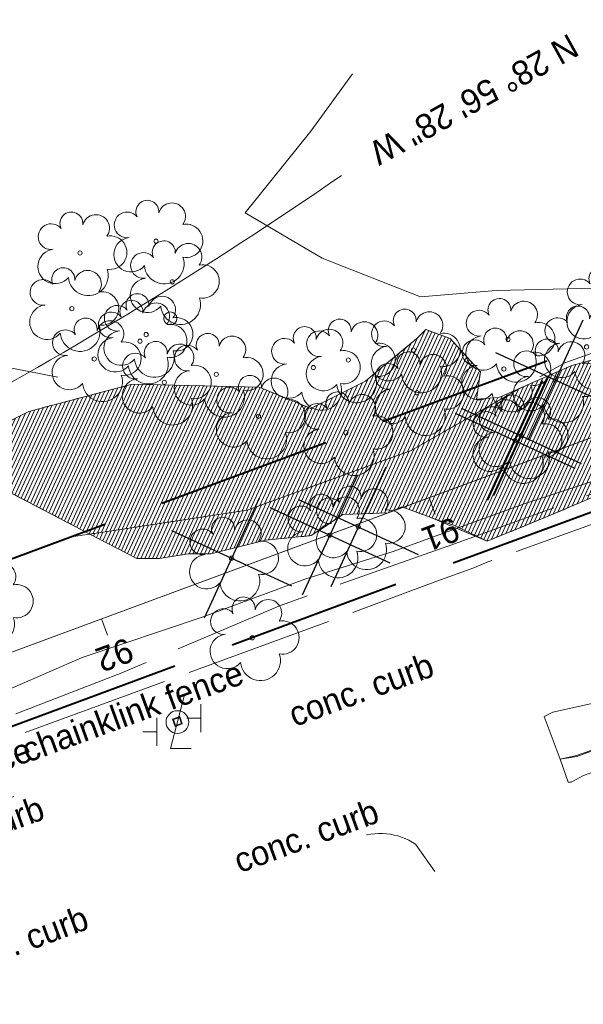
# Model space of a CAD drawing. Header units: feet. Extents: x 2433273 to 2447442, y 555003 to 575201.
# Tile 25 of 226: x 2440579 to 2440740, y 560159 to 560441. Entities that reach past the tile are written whole.
import ezdxf
from ezdxf.enums import TextEntityAlignment as Align

# ---------------------------------------------------------------- set-up
doc = ezdxf.new("R2010")
doc.units = ezdxf.units.FT
doc.header["$LTSCALE"] = 50
doc.header["$MEASUREMENT"] = 0
for name, pattern in [('cl50', [100, 7.5, -7.5, 70, -7.5, 7.5]), ('constlimit', [0.85, 0.65, -0.1, -0.1]), ('DGN Style 1', [291.026069, 0.484236, -290.541832]), ('DGN Style 2', [484.236387, 290.541832, -193.694555]), ('DGN Style 5', [338.965471, 145.270916, -193.694555]), ('esmtshpr', [5.35, 1, -0.175, -0.175, 4]), ('fenceex', [1, 0.85, -0.075, -0.075]), ('stream', [1.4, 0.7, -0.1, 0.1, -0.1, 0.1, -0.1, 0.1, -0.1]), ('treelt', [0.3, -0.15, -0.15])]:
    doc.linetypes.add(name, pattern=pattern)
for name, color, linetype, lineweight in [('DR_X_Ditch', 133, 'stream', 0), ('EV_Ecological_Wetlands', 151, 'stream', 13), ('GE_P_CL_50', 7, 'cl50', 13), ('LT_X_Poles', 2, 'Continuous', 0), ('PV_X_Curb', 120, 'DGN Style 1', 0), ('PV_X_Driveway', 7, 'DGN Style 5', 0), ('PV_X_Walk', 120, 'DGN Style 5', 0), ('RD_X_Concrete_Pad', 9, 'DGN Style 5', 0), ('RD_X_Fence', 230, 'fenceex', 0), ('RW_P_Const_Limits', 120, 'constlimit', 0), ('RW_P_Esmt_SH', 193, 'esmtshpr', 40), ('SN_X_Public', 3, 'Continuous', 0), ('SV_X_Break_Lines', 4, 'DGN Style 2', 0), ('SV_X_Control_Cells_Found', 7, 'Continuous', 0), ('SV_X_Text', 7, 'Continuous', 0), ('VG_P_Cells', 3, 'Continuous', 13), ('VG_P_Cells (Construction)', 3, 'Continuous', 13), ('VG_X_Cells', 3, 'Continuous', 0), ('VG_X_Tree_Line_Lt', 3, 'treelt', 0)]:
    doc.layers.add(name, color=color, linetype=linetype, lineweight=lineweight)
doc.layers.add('GK_Visualization', color=30, linetype='Continuous', lineweight=13, plot=False)
doc.styles.add('Slanted-Normal LS 0.50', font='font31.shx', dxfattribs={"height": 0.14})
doc.styles.add('Style-font31', font='font31.shx')

# ---------------------------------------------------------------- blocks, each defined once
blk = doc.blocks.new('RMVD_23')
at = {"layer": 'VG_P_Cells', "color": 1, "linetype": 'Continuous', "lineweight": 30}
for p, q in [((-0.2672, 0.2673), (0.2673, -0.2673)), ((0.2673, 0.2673), (-0.2672, -0.2673))]:
    blk.add_line(p, q, dxfattribs=at)
at = {"layer": 'VG_P_Cells (Construction)', "color": 1, "linetype": 'Continuous', "lineweight": 30}
blk.add_point((0, 0), dxfattribs=at)
blk = doc.blocks.new('RMVD_24')
at = {"layer": 'VG_P_Cells', "color": 1, "linetype": 'Continuous', "lineweight": 30}
for p, q in [((-0.2673, 0.2673), (0.2673, -0.2673)), ((0.2673, 0.2673), (-0.2673, -0.2673))]:
    blk.add_line(p, q, dxfattribs=at)
at = {"layer": 'VG_P_Cells (Construction)', "color": 1, "linetype": 'Continuous', "lineweight": 30}
blk.add_point((0, 0), dxfattribs=at)
blk = doc.blocks.new('RMVD_25')
at = {"layer": 'VG_P_Cells', "color": 1, "linetype": 'Continuous', "lineweight": 30}
for p, q in [((-0.2672, 0.2673), (0.2673, -0.2673)), ((0.2673, 0.2673), (-0.2672, -0.2673))]:
    blk.add_line(p, q, dxfattribs=at)
at = {"layer": 'VG_P_Cells (Construction)', "color": 1, "linetype": 'Continuous', "lineweight": 30}
blk.add_point((0, 0), dxfattribs=at)
blk = doc.blocks.new('RMVD_26')
at = {"layer": 'VG_P_Cells', "color": 1, "linetype": 'Continuous', "lineweight": 30}
for p, q in [((-0.2673, 0.2673), (0.2673, -0.2673)), ((0.2673, 0.2673), (-0.2673, -0.2673))]:
    blk.add_line(p, q, dxfattribs=at)
at = {"layer": 'VG_P_Cells (Construction)', "color": 1, "linetype": 'Continuous', "lineweight": 30}
blk.add_point((0, 0), dxfattribs=at)
blk = doc.blocks.new('RMVD_27')
at = {"layer": 'VG_P_Cells', "color": 1, "linetype": 'Continuous', "lineweight": 30}
for p, q in [((-0.2672, 0.2673), (0.2673, -0.2673)), ((0.2673, 0.2673), (-0.2672, -0.2673))]:
    blk.add_line(p, q, dxfattribs=at)
at = {"layer": 'VG_P_Cells (Construction)', "color": 1, "linetype": 'Continuous', "lineweight": 30}
blk.add_point((0, 0), dxfattribs=at)
blk = doc.blocks.new('RMVD_28')
at = {"layer": 'VG_P_Cells', "color": 1, "linetype": 'Continuous', "lineweight": 30}
for p, q in [((-0.2672, 0.2673), (0.2673, -0.2673)), ((0.2673, 0.2673), (-0.2672, -0.2673))]:
    blk.add_line(p, q, dxfattribs=at)
at = {"layer": 'VG_P_Cells (Construction)', "color": 1, "linetype": 'Continuous', "lineweight": 30}
blk.add_point((0, 0), dxfattribs=at)
blk = doc.blocks.new('TREE_40')
at = {"layer": 'VG_X_Cells', "color": 3, "linetype": 'Continuous', "lineweight": 0}
blk.add_circle((0, 0), 0.012, dxfattribs=at)
for centre, radius, start, end in [((-0.0492, 0.1684), 0.0658, 354.0047, 205.9741), ((0.0913, 0.1415), 0.0776, 323.83, 165.0376), ((-0.1655, 0.0932), 0.0735, 39.0625, 279.5412), ((0.173, 0.0018), 0.0957, 259.1453, 101.4596), ((-0.1427, -0.0774), 0.0987, 96.1722, 320.5737), ((0.0473, -0.1303), 0.1142, 184.9476, 19.4572)]:
    blk.add_arc(centre, radius, start, end, dxfattribs=at)
blk = doc.blocks.new('LPOLE_36')
at = {"layer": 'LT_X_Poles', "color": 2, "linetype": 'Continuous', "lineweight": 0, "flags": 128}
blk.add_lwpolyline([(0.0393, 0.1477), (-0.0394, -0.1516), (0.0788, -0.1516)], dxfattribs=at)
at = {"layer": 'LT_X_Poles', "color": 2, "linetype": 'Continuous', "lineweight": 0}
blk.add_circle((0, 0), 0.065, dxfattribs=at)
blk = doc.blocks.new('SGN1P_22')
at = {"layer": 'SN_X_Public', "color": 3, "linetype": 'Continuous', "lineweight": 0}
for p, q in [((0, 0.08), (0, -0.08)), ((0, 0), (-0.08, 0))]:
    blk.add_line(p, q, dxfattribs=at)
blk = doc.blocks.new('SGN1P_23')
at = {"layer": 'SN_X_Public', "color": 3, "linetype": 'Continuous', "lineweight": 0}
for p, q in [((0, 0.08), (0, -0.08)), ((0, 0), (-0.08, 0))]:
    blk.add_line(p, q, dxfattribs=at)
blk = doc.blocks.new('TREE_70')
at = {"layer": 'VG_X_Cells', "color": 3, "linetype": 'Continuous', "lineweight": 0}
blk.add_circle((0, 0), 0.012, dxfattribs=at)
for centre, radius, start, end in [((-0.0492, 0.1684), 0.0658, 354.0047, 205.9741), ((0.0913, 0.1415), 0.0776, 323.83, 165.0376), ((-0.1655, 0.0932), 0.0735, 39.0625, 279.5412), ((0.173, 0.0018), 0.0957, 259.1453, 101.4596), ((-0.1427, -0.0774), 0.0987, 96.1722, 320.5737), ((0.0473, -0.1303), 0.1142, 184.9476, 19.4572)]:
    blk.add_arc(centre, radius, start, end, dxfattribs=at)
blk = doc.blocks.new('TREE_71')
at = {"layer": 'VG_X_Cells', "color": 3, "linetype": 'Continuous', "lineweight": 0}
blk.add_circle((0, 0), 0.012, dxfattribs=at)
for centre, radius, start, end in [((-0.0492, 0.1684), 0.0658, 354.0047, 205.9741), ((0.0913, 0.1415), 0.0776, 323.83, 165.0376), ((-0.1655, 0.0932), 0.0735, 39.0625, 279.5412), ((0.173, 0.0018), 0.0957, 259.1453, 101.4596), ((-0.1427, -0.0774), 0.0987, 96.1722, 320.5737), ((0.0473, -0.1303), 0.1142, 184.9476, 19.4572)]:
    blk.add_arc(centre, radius, start, end, dxfattribs=at)
blk = doc.blocks.new('TREE_72')
at = {"layer": 'VG_X_Cells', "color": 3, "linetype": 'Continuous', "lineweight": 0}
blk.add_circle((0, 0), 0.012, dxfattribs=at)
for centre, radius, start, end in [((-0.0492, 0.1684), 0.0658, 354.0047, 205.9741), ((0.0913, 0.1415), 0.0776, 323.83, 165.0376), ((-0.1655, 0.0932), 0.0735, 39.0625, 279.5412), ((0.173, 0.0018), 0.0957, 259.1453, 101.4596), ((-0.1427, -0.0774), 0.0987, 96.1722, 320.5737), ((0.0473, -0.1303), 0.1142, 184.9476, 19.4572)]:
    blk.add_arc(centre, radius, start, end, dxfattribs=at)
blk = doc.blocks.new('TREE_73')
at = {"layer": 'VG_X_Cells', "color": 3, "linetype": 'Continuous', "lineweight": 0}
blk.add_circle((0, 0), 0.012, dxfattribs=at)
for centre, radius, start, end in [((-0.0492, 0.1684), 0.0658, 354.0047, 205.9741), ((0.0913, 0.1415), 0.0776, 323.83, 165.0376), ((-0.1655, 0.0932), 0.0735, 39.0625, 279.5412), ((0.173, 0.0018), 0.0957, 259.1453, 101.4596), ((-0.1427, -0.0774), 0.0987, 96.1722, 320.5737), ((0.0473, -0.1303), 0.1142, 184.9476, 19.4572)]:
    blk.add_arc(centre, radius, start, end, dxfattribs=at)
blk = doc.blocks.new('TREE_74')
at = {"layer": 'VG_X_Cells', "color": 3, "linetype": 'Continuous', "lineweight": 0}
blk.add_circle((0, 0), 0.012, dxfattribs=at)
for centre, radius, start, end in [((-0.0492, 0.1684), 0.0658, 354.0047, 205.9741), ((0.0913, 0.1415), 0.0776, 323.83, 165.0376), ((-0.1655, 0.0932), 0.0735, 39.0625, 279.5412), ((0.173, 0.0018), 0.0957, 259.1453, 101.4596), ((-0.1427, -0.0774), 0.0987, 96.1722, 320.5737), ((0.0473, -0.1303), 0.1142, 184.9476, 19.4572)]:
    blk.add_arc(centre, radius, start, end, dxfattribs=at)
blk = doc.blocks.new('TREE_75')
at = {"layer": 'VG_X_Cells', "color": 3, "linetype": 'Continuous', "lineweight": 0}
blk.add_circle((0, 0), 0.012, dxfattribs=at)
for centre, radius, start, end in [((-0.0492, 0.1684), 0.0658, 354.0047, 205.9741), ((0.0913, 0.1415), 0.0776, 323.83, 165.0376), ((-0.1655, 0.0932), 0.0735, 39.0625, 279.5412), ((0.173, 0.0018), 0.0957, 259.1453, 101.4596), ((-0.1427, -0.0774), 0.0987, 96.1722, 320.5737), ((0.0473, -0.1303), 0.1142, 184.9476, 19.4572)]:
    blk.add_arc(centre, radius, start, end, dxfattribs=at)
blk = doc.blocks.new('TREE_76')
at = {"layer": 'VG_X_Cells', "color": 3, "linetype": 'Continuous', "lineweight": 0}
blk.add_circle((0, 0), 0.012, dxfattribs=at)
for centre, radius, start, end in [((-0.0492, 0.1684), 0.0658, 354.0047, 205.9741), ((0.0913, 0.1415), 0.0776, 323.83, 165.0376), ((-0.1655, 0.0932), 0.0735, 39.0625, 279.5412), ((0.173, 0.0018), 0.0957, 259.1453, 101.4596), ((-0.1427, -0.0774), 0.0987, 96.1722, 320.5737), ((0.0473, -0.1303), 0.1142, 184.9476, 19.4572)]:
    blk.add_arc(centre, radius, start, end, dxfattribs=at)
blk = doc.blocks.new('TREE_77')
at = {"layer": 'VG_X_Cells', "color": 3, "linetype": 'Continuous', "lineweight": 0}
blk.add_circle((0, 0), 0.012, dxfattribs=at)
for centre, radius, start, end in [((-0.0492, 0.1684), 0.0658, 354.0047, 205.9741), ((0.0913, 0.1415), 0.0776, 323.83, 165.0376), ((-0.1655, 0.0932), 0.0735, 39.0625, 279.5412), ((0.173, 0.0018), 0.0957, 259.1453, 101.4596), ((-0.1427, -0.0774), 0.0987, 96.1722, 320.5737), ((0.0473, -0.1303), 0.1142, 184.9476, 19.4572)]:
    blk.add_arc(centre, radius, start, end, dxfattribs=at)
blk = doc.blocks.new('TREE_78')
at = {"layer": 'VG_X_Cells', "color": 3, "linetype": 'Continuous', "lineweight": 0}
blk.add_circle((0, 0), 0.012, dxfattribs=at)
for centre, radius, start, end in [((-0.0492, 0.1684), 0.0658, 354.0047, 205.9741), ((0.0913, 0.1415), 0.0776, 323.83, 165.0376), ((-0.1655, 0.0932), 0.0735, 39.0625, 279.5412), ((0.173, 0.0018), 0.0957, 259.1453, 101.4596), ((-0.1427, -0.0774), 0.0987, 96.1722, 320.5737), ((0.0473, -0.1303), 0.1142, 184.9476, 19.4572)]:
    blk.add_arc(centre, radius, start, end, dxfattribs=at)
blk = doc.blocks.new('TREE_79')
at = {"layer": 'VG_X_Cells', "color": 3, "linetype": 'Continuous', "lineweight": 0}
blk.add_circle((0, 0), 0.012, dxfattribs=at)
for centre, radius, start, end in [((-0.0492, 0.1684), 0.0658, 354.0047, 205.9741), ((0.0913, 0.1415), 0.0776, 323.83, 165.0376), ((-0.1655, 0.0932), 0.0735, 39.0625, 279.5412), ((0.173, 0.0018), 0.0957, 259.1453, 101.4596), ((-0.1427, -0.0774), 0.0987, 96.1722, 320.5737), ((0.0473, -0.1303), 0.1142, 184.9476, 19.4572)]:
    blk.add_arc(centre, radius, start, end, dxfattribs=at)
blk = doc.blocks.new('TREE_80')
at = {"layer": 'VG_X_Cells', "color": 3, "linetype": 'Continuous', "lineweight": 0}
blk.add_circle((0, 0), 0.012, dxfattribs=at)
for centre, radius, start, end in [((-0.0492, 0.1684), 0.0658, 354.0047, 205.9741), ((0.0913, 0.1415), 0.0776, 323.83, 165.0376), ((-0.1655, 0.0932), 0.0735, 39.0625, 279.5412), ((0.173, 0.0018), 0.0957, 259.1453, 101.4596), ((-0.1427, -0.0774), 0.0987, 96.1722, 320.5737), ((0.0473, -0.1303), 0.1142, 184.9476, 19.4572)]:
    blk.add_arc(centre, radius, start, end, dxfattribs=at)
blk = doc.blocks.new('TREE_81')
at = {"layer": 'VG_X_Cells', "color": 3, "linetype": 'Continuous', "lineweight": 0}
blk.add_circle((0, 0), 0.012, dxfattribs=at)
for centre, radius, start, end in [((-0.0492, 0.1684), 0.0658, 354.0047, 205.9741), ((0.0913, 0.1415), 0.0776, 323.83, 165.0376), ((-0.1655, 0.0932), 0.0735, 39.0625, 279.5412), ((0.173, 0.0018), 0.0957, 259.1453, 101.4596), ((-0.1427, -0.0774), 0.0987, 96.1722, 320.5737), ((0.0473, -0.1303), 0.1142, 184.9476, 19.4572)]:
    blk.add_arc(centre, radius, start, end, dxfattribs=at)
blk = doc.blocks.new('TREE_82')
at = {"layer": 'VG_X_Cells', "color": 3, "linetype": 'Continuous', "lineweight": 0}
blk.add_circle((0, 0), 0.012, dxfattribs=at)
for centre, radius, start, end in [((-0.0492, 0.1684), 0.0658, 354.0047, 205.9741), ((0.0913, 0.1415), 0.0776, 323.83, 165.0376), ((-0.1655, 0.0932), 0.0735, 39.0625, 279.5412), ((0.173, 0.0018), 0.0957, 259.1453, 101.4596), ((-0.1427, -0.0774), 0.0987, 96.1722, 320.5737), ((0.0473, -0.1303), 0.1142, 184.9476, 19.4572)]:
    blk.add_arc(centre, radius, start, end, dxfattribs=at)
blk = doc.blocks.new('TREE_83')
at = {"layer": 'VG_X_Cells', "color": 3, "linetype": 'Continuous', "lineweight": 0}
blk.add_circle((0, 0), 0.012, dxfattribs=at)
for centre, radius, start, end in [((-0.0492, 0.1684), 0.0658, 354.0047, 205.9741), ((0.0913, 0.1415), 0.0776, 323.83, 165.0376), ((-0.1655, 0.0932), 0.0735, 39.0625, 279.5412), ((0.173, 0.0018), 0.0957, 259.1453, 101.4596), ((-0.1427, -0.0774), 0.0987, 96.1722, 320.5737), ((0.0473, -0.1303), 0.1142, 184.9476, 19.4572)]:
    blk.add_arc(centre, radius, start, end, dxfattribs=at)
blk = doc.blocks.new('TREE_84')
at = {"layer": 'VG_X_Cells', "color": 3, "linetype": 'Continuous', "lineweight": 0}
blk.add_circle((0, 0), 0.012, dxfattribs=at)
for centre, radius, start, end in [((-0.0492, 0.1684), 0.0658, 354.0047, 205.9741), ((0.0913, 0.1415), 0.0776, 323.83, 165.0376), ((-0.1655, 0.0932), 0.0735, 39.0625, 279.5412), ((0.173, 0.0018), 0.0957, 259.1453, 101.4596), ((-0.1427, -0.0774), 0.0987, 96.1722, 320.5737), ((0.0473, -0.1303), 0.1142, 184.9476, 19.4572)]:
    blk.add_arc(centre, radius, start, end, dxfattribs=at)
blk = doc.blocks.new('TREE_85')
at = {"layer": 'VG_X_Cells', "color": 3, "linetype": 'Continuous', "lineweight": 0}
blk.add_circle((0, 0), 0.012, dxfattribs=at)
for centre, radius, start, end in [((-0.0492, 0.1684), 0.0658, 354.0047, 205.9741), ((0.0913, 0.1415), 0.0776, 323.83, 165.0376), ((-0.1655, 0.0932), 0.0735, 39.0625, 279.5412), ((0.173, 0.0018), 0.0957, 259.1453, 101.4596), ((-0.1427, -0.0774), 0.0987, 96.1722, 320.5737), ((0.0473, -0.1303), 0.1142, 184.9476, 19.4572)]:
    blk.add_arc(centre, radius, start, end, dxfattribs=at)
blk = doc.blocks.new('TREE_86')
at = {"layer": 'VG_X_Cells', "color": 3, "linetype": 'Continuous', "lineweight": 0}
blk.add_circle((0, 0), 0.012, dxfattribs=at)
for centre, radius, start, end in [((-0.0492, 0.1684), 0.0658, 354.0047, 205.9741), ((0.0913, 0.1415), 0.0776, 323.83, 165.0376), ((-0.1655, 0.0932), 0.0735, 39.0625, 279.5412), ((0.173, 0.0018), 0.0957, 259.1453, 101.4596), ((-0.1427, -0.0774), 0.0987, 96.1722, 320.5737), ((0.0473, -0.1303), 0.1142, 184.9476, 19.4572)]:
    blk.add_arc(centre, radius, start, end, dxfattribs=at)
blk = doc.blocks.new('TREE_98')
at = {"layer": 'VG_X_Cells', "color": 3, "linetype": 'Continuous', "lineweight": 0}
blk.add_circle((0, 0), 0.012, dxfattribs=at)
for centre, radius, start, end in [((-0.0492, 0.1684), 0.0658, 354.0047, 205.9741), ((0.0913, 0.1415), 0.0776, 323.83, 165.0376), ((-0.1655, 0.0932), 0.0735, 39.0625, 279.5412), ((0.173, 0.0018), 0.0957, 259.1453, 101.4596), ((-0.1427, -0.0774), 0.0987, 96.1722, 320.5737), ((0.0473, -0.1303), 0.1142, 184.9476, 19.4572)]:
    blk.add_arc(centre, radius, start, end, dxfattribs=at)
blk = doc.blocks.new('TREE_99')
at = {"layer": 'VG_X_Cells', "color": 3, "linetype": 'Continuous', "lineweight": 0}
blk.add_circle((0, 0), 0.012, dxfattribs=at)
for centre, radius, start, end in [((-0.0492, 0.1684), 0.0658, 354.0047, 205.9741), ((0.0913, 0.1415), 0.0776, 323.83, 165.0376), ((-0.1655, 0.0932), 0.0735, 39.0625, 279.5412), ((0.173, 0.0018), 0.0957, 259.1453, 101.4596), ((-0.1427, -0.0774), 0.0987, 96.1722, 320.5737), ((0.0473, -0.1303), 0.1142, 184.9476, 19.4572)]:
    blk.add_arc(centre, radius, start, end, dxfattribs=at)
blk = doc.blocks.new('TREE_100')
at = {"layer": 'VG_X_Cells', "color": 3, "linetype": 'Continuous', "lineweight": 0}
blk.add_circle((0, 0), 0.012, dxfattribs=at)
for centre, radius, start, end in [((-0.0492, 0.1684), 0.0658, 354.0047, 205.9741), ((0.0913, 0.1415), 0.0776, 323.83, 165.0376), ((-0.1655, 0.0932), 0.0735, 39.0625, 279.5412), ((0.173, 0.0018), 0.0957, 259.1453, 101.4596), ((-0.1427, -0.0774), 0.0987, 96.1722, 320.5737), ((0.0473, -0.1303), 0.1142, 184.9476, 19.4572)]:
    blk.add_arc(centre, radius, start, end, dxfattribs=at)
blk = doc.blocks.new('TREE_101')
at = {"layer": 'VG_X_Cells', "color": 3, "linetype": 'Continuous', "lineweight": 0}
blk.add_circle((0, 0), 0.012, dxfattribs=at)
for centre, radius, start, end in [((-0.0492, 0.1684), 0.0658, 354.0047, 205.9741), ((0.0913, 0.1415), 0.0776, 323.83, 165.0376), ((-0.1655, 0.0932), 0.0735, 39.0625, 279.5412), ((0.173, 0.0018), 0.0957, 259.1453, 101.4596), ((-0.1427, -0.0774), 0.0987, 96.1722, 320.5737), ((0.0473, -0.1303), 0.1142, 184.9476, 19.4572)]:
    blk.add_arc(centre, radius, start, end, dxfattribs=at)
blk = doc.blocks.new('TREE_102')
at = {"layer": 'VG_X_Cells', "color": 3, "linetype": 'Continuous', "lineweight": 0}
blk.add_circle((0, 0), 0.012, dxfattribs=at)
for centre, radius, start, end in [((-0.0492, 0.1684), 0.0658, 354.0047, 205.9741), ((0.0913, 0.1415), 0.0776, 323.83, 165.0376), ((-0.1655, 0.0932), 0.0735, 39.0625, 279.5412), ((0.173, 0.0018), 0.0957, 259.1453, 101.4596), ((-0.1427, -0.0774), 0.0987, 96.1722, 320.5737), ((0.0473, -0.1303), 0.1142, 184.9476, 19.4572)]:
    blk.add_arc(centre, radius, start, end, dxfattribs=at)
blk = doc.blocks.new('TREE_103')
at = {"layer": 'VG_X_Cells', "color": 3, "linetype": 'Continuous', "lineweight": 0}
blk.add_circle((0, 0), 0.012, dxfattribs=at)
for centre, radius, start, end in [((-0.0492, 0.1684), 0.0658, 354.0047, 205.9741), ((0.0913, 0.1415), 0.0776, 323.83, 165.0376), ((-0.1655, 0.0932), 0.0735, 39.0625, 279.5412), ((0.173, 0.0018), 0.0957, 259.1453, 101.4596), ((-0.1427, -0.0774), 0.0987, 96.1722, 320.5737), ((0.0473, -0.1303), 0.1142, 184.9476, 19.4572)]:
    blk.add_arc(centre, radius, start, end, dxfattribs=at)
blk = doc.blocks.new('TREE_104')
at = {"layer": 'VG_X_Cells', "color": 3, "linetype": 'Continuous', "lineweight": 0}
blk.add_circle((0, 0), 0.012, dxfattribs=at)
for centre, radius, start, end in [((-0.0492, 0.1684), 0.0658, 354.0047, 205.9741), ((0.0913, 0.1415), 0.0776, 323.83, 165.0376), ((-0.1655, 0.0932), 0.0735, 39.0625, 279.5412), ((0.173, 0.0018), 0.0957, 259.1453, 101.4596), ((-0.1427, -0.0774), 0.0987, 96.1722, 320.5737), ((0.0473, -0.1303), 0.1142, 184.9476, 19.4572)]:
    blk.add_arc(centre, radius, start, end, dxfattribs=at)
blk = doc.blocks.new('TREE_105')
at = {"layer": 'VG_X_Cells', "color": 3, "linetype": 'Continuous', "lineweight": 0}
blk.add_circle((0, 0), 0.012, dxfattribs=at)
for centre, radius, start, end in [((-0.0492, 0.1684), 0.0658, 354.0047, 205.9741), ((0.0913, 0.1415), 0.0776, 323.83, 165.0376), ((-0.1655, 0.0932), 0.0735, 39.0625, 279.5412), ((0.173, 0.0018), 0.0957, 259.1453, 101.4596), ((-0.1427, -0.0774), 0.0987, 96.1722, 320.5737), ((0.0473, -0.1303), 0.1142, 184.9476, 19.4572)]:
    blk.add_arc(centre, radius, start, end, dxfattribs=at)
blk = doc.blocks.new('TREE_106')
at = {"layer": 'VG_X_Cells', "color": 3, "linetype": 'Continuous', "lineweight": 0}
blk.add_circle((0, 0), 0.012, dxfattribs=at)
for centre, radius, start, end in [((-0.0492, 0.1684), 0.0658, 354.0047, 205.9741), ((0.0913, 0.1415), 0.0776, 323.83, 165.0376), ((-0.1655, 0.0932), 0.0735, 39.0625, 279.5412), ((0.173, 0.0018), 0.0957, 259.1453, 101.4596), ((-0.1427, -0.0774), 0.0987, 96.1722, 320.5737), ((0.0473, -0.1303), 0.1142, 184.9476, 19.4572)]:
    blk.add_arc(centre, radius, start, end, dxfattribs=at)
blk = doc.blocks.new('PC_26')
at = {"layer": 'SV_X_Control_Cells_Found', "color": 1}
blk.add_circle((0, 0), 0.075, dxfattribs=at)

msp = doc.modelspace()

# ---------------------------------------------------------------- hatches: boundary and pattern name
at = {"layer": 'EV_Ecological_Wetlands', "linetype": 'Continuous'}
h = msp.add_hatch(dxfattribs=at)
h.set_pattern_fill('HATCH', color=256, style=0, pattern_type=2)
h.set_pattern_definition([(245.2904, (2440659.6984, 560318.2441), (0.908438, -0.41802), [])])
h.paths.add_polyline_path([(2440716.3, 560332.91), (2440709.86, 560332.46), (2440711.04, 560340.24), (2440702.36, 560349.78), (2440701.87, 560349.97), (2440695.42, 560352.39), (2440692.82, 560349.78), (2440680.89, 560339.97), (2440678.06, 560337.63), (2440662.43, 560329.82), (2440658.59, 560331.4), (2440647.68, 560335.9), (2440611.22, 560336.76), (2440581.7, 560328.95), (2440566.08, 560321.14), (2440560, 560314.19), (2440570.32, 560308.83), (2440599.18, 560293.84), (2440644.22, 560300.72), (2440691.15, 560317.73), (2440722.49, 560335.63)])
h = msp.add_hatch(dxfattribs=at)
h.set_pattern_fill('HATCH', color=256, style=0, pattern_type=2)
h.set_pattern_definition([(245.2904, (2440699.652, 560310.8998), (0.908438, -0.41802), [])])
h.paths.add_polyline_path([(2440698.09, 560298.15), (2440703.29, 560296.42), (2440709.8, 560293.31), (2440712.93, 560291.82), (2440730.64, 560299.02), (2440748.87, 560306.83), (2440769.7, 560314.65), (2440780.62, 560319.25), (2440807.65, 560325.03), (2440833.94, 560331.14), (2440836.2, 560331.34), (2440842.85, 560332.63), (2440841.6, 560333.64), (2440836.11, 560338.08), (2440827.43, 560339.82), (2440817.88, 560340.69), (2440807.46, 560344.6), (2440799.65, 560345.03), (2440794.01, 560345.9), (2440781.85, 560344.16), (2440769.7, 560339.82), (2440763.19, 560338.08), (2440758.6, 560339.33), (2440751.9, 560340.25), (2440746.26, 560343.29), (2440743.22, 560343.73), (2440737.24, 560342.11), (2440727.36, 560337.77), (2440725.36, 560336.9), (2440722.49, 560335.63), (2440691.15, 560317.73), (2440644.22, 560300.72), (2440599.18, 560293.84), (2440601.54, 560292.61), (2440612.58, 560286.87), (2440619.09, 560286.87), (2440627.34, 560288.17), (2440633.75, 560288.21), (2440649.47, 560292.08), (2440662.49, 560293.38), (2440671.61, 560299.46), (2440684.63, 560299.89), (2440688.54, 560301.63), (2440694.78, 560299.36)])

# ---------------------------------------------------------------- linework, layer by layer
at = {"layer": 'DR_X_Ditch', "flags": 128}
msp.add_lwpolyline([(2440590.01, 560338.72), (2440557.87, 560344.95), (2440543.05, 560347.32), (2440530.05, 560355.32), (2440518.19, 560369.03)], dxfattribs=at)
at = {"layer": 'EV_Ecological_Wetlands', "linetype": 'Continuous', "flags": 128}
msp.add_lwpolyline([(2440716.3, 560332.91), (2440709.86, 560332.46), (2440711.04, 560340.24), (2440702.36, 560349.78), (2440701.87, 560349.97), (2440695.42, 560352.39), (2440692.82, 560349.78), (2440680.89, 560339.97), (2440678.06, 560337.63), (2440662.43, 560329.82), (2440658.59, 560331.4), (2440647.68, 560335.9), (2440611.22, 560336.76), (2440581.7, 560328.95), (2440566.08, 560321.14), (2440560, 560314.19), (2440570.32, 560308.83), (2440599.18, 560293.84), (2440644.22, 560300.72), (2440691.15, 560317.73), (2440722.49, 560335.63), (2440716.3, 560332.91)], close=True, dxfattribs=at)
at = {"layer": 'EV_Ecological_Wetlands', "ltscale": 0.500001, "flags": 128}
msp.add_lwpolyline([(2440712.93, 560291.82), (2440694.78, 560299.36), (2440688.54, 560301.63), (2440684.63, 560299.89), (2440671.61, 560299.46), (2440662.49, 560293.38), (2440649.47, 560292.08), (2440633.75, 560288.21), (2440627.34, 560288.17), (2440619.09, 560286.87), (2440612.58, 560286.87), (2440601.54, 560292.61), (2440570.32, 560308.83), (2440560, 560314.19), (2440566.08, 560321.14), (2440581.7, 560328.95), (2440611.22, 560336.76), (2440647.68, 560335.9), (2440658.59, 560331.4), (2440662.43, 560329.82), (2440678.06, 560337.63), (2440680.89, 560339.97), (2440692.82, 560349.78), (2440695.42, 560352.39), (2440701.87, 560349.97), (2440702.36, 560349.78), (2440711.04, 560340.24), (2440709.86, 560332.46), (2440716.3, 560332.91), (2440725.36, 560336.9), (2440727.36, 560337.77), (2440737.24, 560342.11), (2440743.22, 560343.73), (2440746.26, 560343.29), (2440751.9, 560340.25), (2440758.6, 560339.33), (2440763.19, 560338.08), (2440769.7, 560339.82), (2440781.85, 560344.16), (2440794.01, 560345.9), (2440799.65, 560345.03), (2440807.46, 560344.6), (2440817.88, 560340.69), (2440827.43, 560339.82), (2440836.11, 560338.08), (2440842.85, 560332.63), (2440836.2, 560331.34), (2440833.94, 560331.14), (2440807.65, 560325.03), (2440780.62, 560319.25), (2440769.7, 560314.65), (2440748.87, 560306.83), (2440730.64, 560299.02), (2440712.93, 560291.82)], close=True, dxfattribs=at)
at = {"layer": 'EV_Ecological_Wetlands', "linetype": 'Continuous', "flags": 128}
msp.add_lwpolyline([(2440743.22, 560343.73), (2440737.24, 560342.11), (2440727.36, 560337.77), (2440725.36, 560336.9), (2440722.49, 560335.63), (2440691.15, 560317.73), (2440644.22, 560300.72), (2440599.18, 560293.84), (2440601.54, 560292.61), (2440612.58, 560286.87), (2440619.09, 560286.87), (2440627.34, 560288.17), (2440633.75, 560288.21), (2440649.47, 560292.08), (2440662.49, 560293.38), (2440671.61, 560299.46), (2440684.63, 560299.89), (2440688.54, 560301.63), (2440694.78, 560299.36), (2440698.09, 560298.15), (2440698.09, 560298.15), (2440703.29, 560296.42), (2440709.8, 560293.31), (2440712.93, 560291.82), (2440730.64, 560299.02), (2440748.87, 560306.83)], dxfattribs=at)
at = {"layer": 'GE_P_CL_50'}
msp.add_line((2440806.46, 560344.98), (2440506.24, 560233.98), dxfattribs=at)
at = {"layer": 'GE_P_CL_50', "linetype": 'Continuous'}
for p, q in [((2440696.3, 560304.25), (2440698.04, 560299.56)), ((2440602.51, 560269.57), (2440604.24, 560264.88))]:
    msp.add_line(p, q, dxfattribs=at)
at = {"layer": 'GE_P_CL_50', "linetype": 'Continuous', "extrusion": (0, 0, -1)}
msp.add_arc((-2439959.94, 561427.04), 1252.18, 235.3869, 247.94996, dxfattribs=at)
at = {"layer": 'GK_Visualization', "color": 1, "flags": 128}
msp.add_lwpolyline([(2441570.48, 560159.23, 0.142047), (2441540.61, 560174.22), (2440920.75, 560288.88, -0.221565), (2440879.47, 560318.29, 0.367642), (2440806.46, 560344.98), (2440506.24, 560233.98, -0.370651), (2440432.93, 560261.22), (2440366.26, 560381.79, 0.037029), (2440361.4, 560389.22), (2440318.88, 560444.78), (2440293.97, 560482.32, -0.041128), (2440289.22, 560490.96), (2440256.67, 560563.59)], format="xyb", dxfattribs=at)
at = {"layer": 'PV_X_Curb', "flags": 128}
msp.add_lwpolyline([(2440554.57, 560210.46), (2440576.25, 560218.31), (2440596.54, 560225.71), (2440618.64, 560233.83), (2440639.11, 560241.39), (2440656.85, 560247.88), (2440680.25, 560256.41), (2440701.23, 560264.06), (2440706.75, 560248.94), (2440708.07, 560247.33), (2440710.73, 560247.32), (2440720.32, 560250.97), (2440725.38, 560252.65)], dxfattribs=at)
msp.add_lwpolyline([(2440697.94, 560197.26), (2440692.44, 560205.09, 0.244842), (2440675.3, 560206.77), (2440669.47, 560204.5), (2440652.42, 560198.31), (2440650.68, 560197.65), (2440634.27, 560191.78), (2440625.09, 560188.48), (2440623.84, 560187.87), (2440610.73, 560183.06), (2440592.29, 560176.23), (2440567.36, 560167.1), (2440563.53, 560165.66), (2440548.56, 560160.09)], format="xyb", dxfattribs=at)
at = {"layer": 'PV_X_Driveway', "flags": 128}
msp.add_lwpolyline([(2440729.32, 560241.59), (2440731.8, 560242.9), (2440743.44, 560245.4), (2440747.68, 560233.7), (2440738.58, 560230.45), (2440733.88, 560229.44), (2440729.32, 560241.59)], dxfattribs=at)
at = {"layer": 'PV_X_Walk', "flags": 128}
msp.add_lwpolyline([(2440736.17, 560222.86), (2440736.96, 560222.78), (2440740.58, 560224.77), (2440750.54, 560228.29), (2440748.55, 560233.82), (2440738.6, 560230.2), (2440733.87, 560229.41), (2440736.17, 560222.86)], dxfattribs=at)
at = {"layer": 'RD_X_Concrete_Pad', "flags": 128}
msp.add_lwpolyline([(2440623.68, 560239.01), (2440625.41, 560239.57), (2440624.82, 560241.34), (2440623.08, 560240.77), (2440623.68, 560239.01)], dxfattribs=at)
at = {"layer": 'RD_X_Fence', "flags": 128}
msp.add_lwpolyline([(2440580.61, 560237.04), (2440657.54, 560265.19), (2440680.56, 560273.66), (2440698.53, 560280.31), (2440709.08, 560284.14), (2440713.18, 560285.86), (2440740.2, 560295.6), (2440766.31, 560305.33), (2440793.84, 560315.4), (2440819.72, 560324.7), (2440844.21, 560333.04), (2440855.61, 560310.22), (2440864.03, 560293.03), (2440874.39, 560270.45)], dxfattribs=at)
at = {"layer": 'RW_P_Const_Limits'}
for p, q in [((2440735.17, 560342.88), (2440782.65, 560359.67)), ((2440691.15, 560317.73), (2440735.17, 560342.88)), ((2440691.15, 560317.73), (2440644.22, 560300.72)), ((2440701.45, 560290.29), (2440748.47, 560307.3)), ((2440644.22, 560300.72), (2440593.84, 560293.02)), ((2440548.82, 560276.37), (2440593.84, 560293.02)), ((2440701.44, 560290.29), (2440654.29, 560273.62)), ((2440654.4, 560273.66), (2440608.32, 560254.12)), ((2440608.27, 560254.09), (2440561.65, 560236.01))]:
    msp.add_line(p, q, dxfattribs=at)
at = {"layer": 'RW_P_Esmt_SH'}
msp.add_line((2440813.4, 560326.22), (2440448.51, 560191.31), dxfattribs=at)
at = {"layer": 'RW_P_Esmt_SH', "flags": 128}
msp.add_lwpolyline([(2441436.54, 560218.89), (2440925.3, 560313.46, -0.221565), (2440901.22, 560330.62, 0.367642), (2440797.79, 560368.43), (2440499.71, 560258.22, -0.370651), (2440475.27, 560267.3)], format="xyb", dxfattribs=at)
at = {"layer": 'SV_X_Break_Lines', "flags": 128}
msp.add_lwpolyline([(2440624.95, 560241.63), (2440625.55, 560239.55), (2440623.54, 560238.75), (2440622.77, 560240.86), (2440624.95, 560241.63)], dxfattribs=at)
at = {"layer": 'VG_X_Tree_Line_Lt', "flags": 128}
msp.add_lwpolyline([(2440674.38, 560425.54), (2440662.41, 560409.16), (2440643.62, 560385.78), (2440665.72, 560372.77), (2440693.81, 560361.74), (2440715.5, 560363.54), (2440752.17, 560364.46), (2440776.15, 560360.65), (2440801.79, 560362.66), (2440828.97, 560354.65), (2440841.82, 560340.42), (2440824.62, 560334.26), (2440798.68, 560327.68), (2440773.1, 560319.44), (2440748.16, 560310.62), (2440723.56, 560302.54), (2440685.98, 560288.87), (2440660.76, 560280.97), (2440631.56, 560270.1), (2440596.97, 560258.5), (2440567.92, 560245.88), (2440543.63, 560231.55), (2440523.74, 560235.61), (2440498.11, 560232.65), (2440479.35, 560244.28), (2440464.23, 560258.21), (2440452.45, 560265.81), (2440444.92, 560286.8), (2440438.81, 560309.32), (2440427.46, 560327.5), (2440412.59, 560334.42), (2440403.15, 560354.93), (2440403.16, 560354.97), (2440396.97, 560366.64), (2440389.86, 560388.14), (2440385.15, 560405.48), (2440364.99, 560427.68), (2440353.8, 560449.15), (2440342.17, 560474.07), (2440327.97, 560486.48), (2440322.45, 560503.96), (2440328.43, 560510.8)], dxfattribs=at)

# ---------------------------------------------------------------- block references
at = {"layer": 'LT_X_Poles', "color": 2, "linetype": 'Continuous', "lineweight": 0, "xscale": 50, "yscale": 50, "zscale": 50}
msp.add_blockref('LPOLE_36', (2440624.22, 560240.03), dxfattribs=at)
at = {"layer": 'SN_X_Public', "color": 3, "linetype": 'Continuous', "lineweight": 0, "xscale": 50, "yscale": 50, "zscale": 50}
for name, p in [('SGN1P_23', (2440630.92, 560241.17)), ('SGN1P_22', (2440618.29, 560237.2))]:
    msp.add_blockref(name, p, dxfattribs=at)
at = {"layer": 'SV_X_Control_Cells_Found', "color": 1, "xscale": 25, "yscale": 25, "zscale": 25}
msp.add_blockref('PC_26', (2440622.19, 560355.56), dxfattribs=at)
at = {"layer": 'VG_P_Cells', "color": 1, "linetype": 'Continuous', "lineweight": 30, "xscale": 50, "yscale": 50, "zscale": 50, "rotation": 20.29037049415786}
for name, p in [('RMVD_25', (2440732.49, 560337.93)), ('RMVD_23', (2440720.92, 560320.57)), ('RMVD_24', (2440722.69, 560321.96)), ('RMVD_26', (2440676.03, 560295.86)), ('RMVD_27', (2440667.88, 560293.53)), ('RMVD_28', (2440639.74, 560286.93))]:
    msp.add_blockref(name, p, dxfattribs=at)
at = {"layer": 'VG_X_Cells', "color": 3, "linetype": 'Continuous', "lineweight": 0, "xscale": 50, "yscale": 50, "zscale": 50}
for name, p in [('TREE_80', (2440618.07, 560377.68)), ('TREE_79', (2440596.31, 560374.31)), ('TREE_81', (2440622.78, 560366.06)), ('TREE_102', (2440593.99, 560358.35)), ('TREE_70', (2440747.85, 560358.5)), ('TREE_82', (2440615.25, 560350.94)), ('TREE_103', (2440613.52, 560349.04)), ('TREE_73', (2440718.91, 560349.55)), ('TREE_71', (2440741.42, 560347.41)), ('TREE_99', (2440691.79, 560346.51)), ('TREE_101', (2440600.4, 560343.96)), ('TREE_78', (2440663.16, 560341.5)), ('TREE_77', (2440673.18, 560343.65)), ('TREE_105', (2440635.35, 560339.55)), ('TREE_74', (2440717.74, 560341.07)), ('TREE_104', (2440620.48, 560337.27)), ('TREE_72', (2440732.49, 560337.93)), ('TREE_76', (2440692.86, 560334.29)), ('TREE_83', (2440647.45, 560327.54)), ('TREE_100', (2440672.53, 560322.84)), ('TREE_98', (2440722.69, 560321.96)), ('TREE_75', (2440720.92, 560320.57)), ('TREE_84', (2440667.88, 560293.53)), ('TREE_85', (2440676.03, 560295.86)), ('TREE_86', (2440639.74, 560286.93)), ('TREE_106', (2440569.48, 560274.52)), ('TREE_40', (2440645.65, 560264.12))]:
    msp.add_blockref(name, p, dxfattribs=at)

# ---------------------------------------------------------------- texts
at = {"layer": 'GE_P_CL_50', "linetype": 'Continuous', "style": 'Style-font31'}
msp.add_text('N 28%%d 56\' 28" W', height=7, rotation=208.9412, dxfattribs=at).set_placement((2440710.89, 560415.2), align=Align.TOP_CENTER)
for s, p in [('91', (2440698.41, 560297.03)), ('92', (2440605.01, 560262.5))]:
    msp.add_text(s, height=7, rotation=200.2904, dxfattribs=at).set_placement(p, align=Align.CENTER)
at = {"layer": 'SV_X_Text', "style": 'Slanted-Normal LS 0.50'}
for s, rotation, p in [('conc. curb', 20.1024, (2440675.64, 560252.57)), ("6' chainklink fence", 20.0933, (2440605.64, 560244.71)), ('chainklink fence', 20.7902, (2440549.59, 560223.98)), ('conc. curb', 19.8659, (2440564.05, 560211.67))]:
    msp.add_text(s, height=7, rotation=rotation, dxfattribs=at).set_placement(p, align=Align.TOP_CENTER)
for rotation, p in [(20.1472, (2440662.31, 560204.16)), (20.2397, (2440579.13, 560173.57))]:
    msp.add_text('conc. curb', height=7, rotation=rotation, dxfattribs=at).set_placement(p, align=Align.CENTER)

doc.saveas('drawing.dxf')
